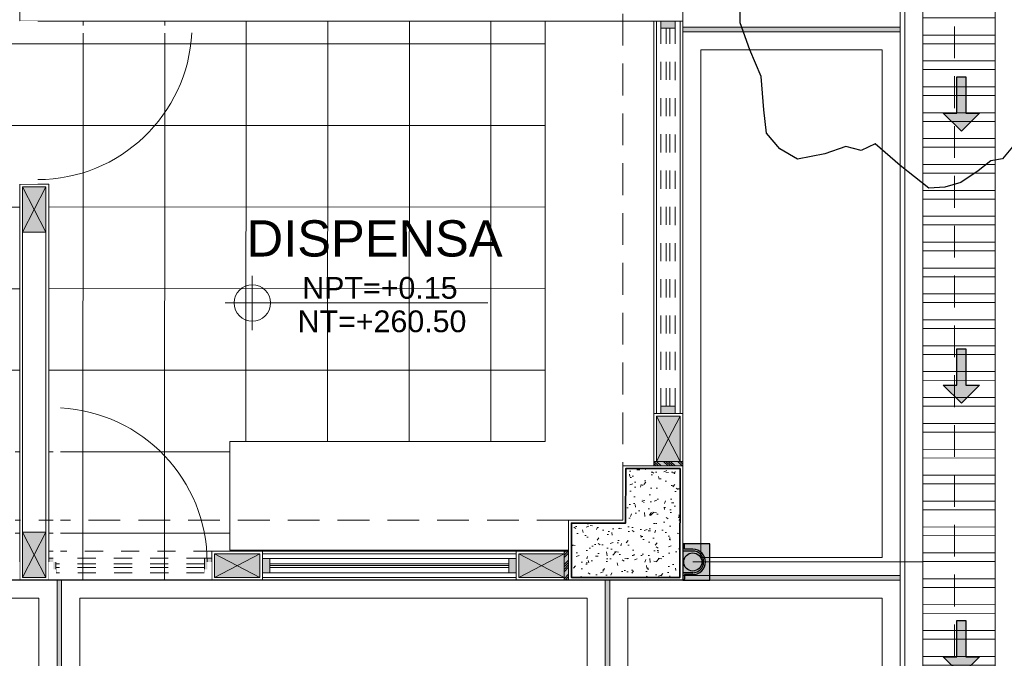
# Model space of a CAD drawing. Header units: millimetres. Extents: x -8931983 to 9630244, y 4 to 18563053.
# Tile 191 of 256: x 349145.95 to 349151.38, y 9281957.44 to 9281960.97. Entities that reach past the tile are written whole.
import ezdxf

# ---------------------------------------------------------------- set-up
doc = ezdxf.new("R2010")
doc.units = ezdxf.units.MM
doc.set_wipeout_variables(frame=1)
for name, pattern in [('01 nivel$0$HIDDEN2', [0.1875, 0.125, -0.0625]), ('CONTINUA', [0]), ('DASHED2', [0.375, 0.25, -0.125]), ('HIDDEN', [9.524999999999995, 6.349999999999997, -3.174999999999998])]:
    doc.linetypes.add(name, pattern=pattern)
for name, color, linetype, lineweight in [('.', 7, 'Continuous', 0), ('0_ CUNETAS', 151, 'Continuous', 5), ('0_MUROS 2 BAJOS', 150, 'Continuous', 9), ('0_PROYECCIONES 1', 1, 'DASHED2', 0), ('0_VANOS', 30, 'Continuous', 9), ('COLUMNAS', 3, 'Continuous', 35), ('COLUMNETAS TOP', 253, 'Continuous', 0), ('CUNETAS', 5, 'Continuous', 0), ('G-ANNO-DIMS', 7, 'Continuous', 5), ('JUNTAS DE DILATACIÓN', 160, 'CONTINUA', 9), ('MURO', 133, 'Continuous', 15), ('Proyecciones 2', 251, 'HIDDEN', 5), ('TARRAJEO', 32, 'Continuous', 0), ('TEXTO AMBIENTES', 7, 'Continuous', 30), ('vereda', 254, 'Continuous', 5)]:
    doc.layers.add(name, color=color, linetype=linetype, lineweight=lineweight)
for name, color, linetype, lineweight, true_color in [('0_COLUMNA ACHURADO', 250, 'Continuous', 0, 0x363636), ('0_TEXTURA PISOS', 252, 'Continuous', 0, 0x8c8c8c), ('P_MOBILIARIO', 251, 'Continuous', 5, 0x6b6b6b), ('tuberia des. fluvial ftt', 169, 'Continuous', 0, 0x232d53)]:
    doc.layers.add(name, color=color, linetype=linetype, lineweight=lineweight, true_color=true_color)
doc.layers.add('C-TOPO', color=7, linetype='Continuous')
doc.styles.add('Arial_1', font='arial.ttf', dxfattribs={"height": 0.15})

# ---------------------------------------------------------------- blocks, each defined once
blk = doc.blocks.new('topooooo')
at = {"layer": 'C-TOPO', "color": 252, "linetype": 'Continuous', "lineweight": 25, "true_color": 0x939598, "elevation": 2.117999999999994, "flags": 128}
blk.add_lwpolyline([(-101.4331768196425, -173.1135108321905), (-101.4338935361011, -173.3140000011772), (-101.4768107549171, -173.3651892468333), (-101.4962118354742, -173.4513620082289), (-101.5279999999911, -173.5615000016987), (-101.5796448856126, -173.6378713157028), (-101.6432968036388, -173.6987031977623), (-101.8461662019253, -173.7031418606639), (-102.0279999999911, -173.6987031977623), (-102.0645677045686, -173.7774322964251), (-102.1432968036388, -173.8140000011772), (-102.2073062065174, -173.9177099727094), (-102.3051164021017, -174.0368835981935), (-102.4150729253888, -174.0557152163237), (-102.5279999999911, -174.0368835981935), (-102.6213846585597, -173.9463188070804), (-102.7508835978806, -173.8140000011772), (-102.8926355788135, -173.7402023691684), (-103.0279999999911, -173.6595014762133), (-103.1544590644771, -173.5074653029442)], dxfattribs=at)
blk = doc.blocks.new('*U3851')
at = {"layer": '.', "lineweight": 30}
h = blk.add_hatch(color=1, dxfattribs=at)
h.dxf.hatch_style = 1
h.paths.add_polyline_path([(-0.0249999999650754, -0.0500000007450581), (-0.0999999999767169, -0.0500000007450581), (0, -0.150000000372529), (0.1000000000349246, -0.0500000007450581), (0.0250000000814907, -0.0500000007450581), (0.0250000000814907, 0.1499999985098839), (-0.0249999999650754, 0.1499999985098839)])
at = {"layer": '0_ CUNETAS', "color": 1, "lineweight": 30}
blk.add_lwpolyline([(-0.099999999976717, -0.0500000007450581), (-0.0249999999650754, -0.0500000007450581), (-0.0249999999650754, 0.1499999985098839), (0.0250000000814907, 0.1499999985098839), (0.0250000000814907, -0.0500000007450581), (0.1000000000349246, -0.0500000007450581), (0, -0.150000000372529)], close=True, dxfattribs=at)
blk = doc.blocks.new('*U3821')
at = {"layer": '0_ CUNETAS', "color": 0, "linetype": 'ByBlock', "lineweight": -2, "transparency": 16777216}
for p in [(3e-16, 4.5), (2e-16, 3), (1e-16, 1.5)]:
    blk.add_blockref('*U3851', p, dxfattribs=at)
blk = doc.blocks.new('red drenaje')
at = {"layer": '0_ CUNETAS', "lineweight": 0}
h = blk.add_hatch(dxfattribs=at)
h.set_pattern_fill('ANSI32', color=256, scale=0.015, angle=135)
h.set_pattern_definition([(180, (7.400000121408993, 111.0331056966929), (0, -0.142875), []), (180, (7.352375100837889, 111.080730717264), (0, -0.142875), [])])
h.paths.add_polyline_path([(-0.0999998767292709, 38.67312545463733), (0.3000001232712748, 38.67312545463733), (0.3000001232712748, 70.0031056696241), (-0.0999998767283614, 70.0031056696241)])
for p, q in [((-0.1999998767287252, 70.0031056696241), (-0.1999998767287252, 38.67310660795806)), ((-0.0999998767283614, 70.0031056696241), (-0.0999998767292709, 38.67311037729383)), ((0.3000001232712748, 70.0031056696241), (0.3000001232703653, 38.67312545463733))]:
    blk.add_line(p, q, dxfattribs=at)
at = {"layer": '0_ CUNETAS', "lineweight": 0, "elevation": -20.54863760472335}
blk.add_lwpolyline([(-0.0999998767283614, 70.0031056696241), (0.3000001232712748, 70.0031056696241), (0.3000001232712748, 38.67312545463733), (-0.0999998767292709, 38.67312545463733), (-0.0999998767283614, 70.0031056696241)], dxfattribs=at)
at = {"layer": '0_ CUNETAS', "lineweight": 0}
blk.add_blockref('*U3821', (0.1128744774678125, 37.99879947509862, 684.917766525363), dxfattribs=at)
blk = doc.blocks.new('*U1784')
at = {"linetype": 'Continuous', "lineweight": 0, "true_color": 0xbebebe}
for points in [[(3037.252435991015, 1360.543106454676), (3037.212435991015, 1360.543106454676), (3037.212435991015, 1360.463106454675), (3037.252435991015, 1360.463106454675)], [(3038.612435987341, 1360.543106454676), (3038.572435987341, 1360.543106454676), (3038.572435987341, 1360.463106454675), (3038.612435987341, 1360.463106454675)]]:
    blk.add_hatch(color=9, dxfattribs=at).paths.add_polyline_path(points)
at = {"layer": '0_VANOS', "linetype": 'Continuous'}
for p, q in [((3037.252435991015, 1360.513106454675), (3038.572435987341, 1360.513106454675)), ((3037.252435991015, 1360.503106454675), (3038.572435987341, 1360.503106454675)), ((3037.252435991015, 1360.493106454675), (3038.572435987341, 1360.493106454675))]:
    blk.add_line(p, q, dxfattribs=at)
for points in [[(3037.212435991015, 1360.543106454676), (3037.212435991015, 1360.463106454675), (3037.252435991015, 1360.463106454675), (3037.252435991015, 1360.543106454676)], [(3037.252435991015, 1360.543106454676), (3038.572435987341, 1360.543106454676), (3038.572435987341, 1360.463106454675), (3037.252435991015, 1360.463106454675)], [(3038.572435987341, 1360.543106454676), (3038.572435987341, 1360.463106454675), (3038.612435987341, 1360.463106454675), (3038.612435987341, 1360.543106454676)]]:
    blk.add_lwpolyline(points, close=True, dxfattribs=at)
blk = doc.blocks.new('*U1796')
at = {"linetype": 'Continuous', "true_color": 0xbebebe}
for points in [[(3032.131410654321, 1351.188780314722), (3032.131410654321, 1351.268780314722), (3032.171410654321, 1351.268780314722), (3032.171410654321, 1351.188780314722)], [(3034.256410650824, 1351.188780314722), (3034.256410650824, 1351.268780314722), (3034.296410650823, 1351.268780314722), (3034.296410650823, 1351.188780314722)]]:
    blk.add_hatch(color=9, dxfattribs=at).paths.add_polyline_path(points)
at = {"layer": '0_VANOS', "linetype": 'Continuous'}
for p, q in [((3032.131410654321, 1351.268780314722), (3032.171410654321, 1351.268780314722)), ((3032.131410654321, 1351.268780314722), (3032.131410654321, 1351.188780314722)), ((3032.171410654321, 1351.268780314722), (3032.171410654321, 1351.188780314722)), ((3034.256410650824, 1351.188780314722), (3034.256410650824, 1351.268780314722)), ((3034.256410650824, 1351.268780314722), (3034.296410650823, 1351.268780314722)), ((3034.296410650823, 1351.268780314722), (3034.296410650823, 1351.188780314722)), ((3032.171410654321, 1351.188780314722), (3032.131410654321, 1351.188780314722)), ((3034.296410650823, 1351.188780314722), (3034.256410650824, 1351.188780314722))]:
    blk.add_line(p, q, dxfattribs=at)
at = {"layer": '0_VANOS', "linetype": '01 nivel$0$HIDDEN2', "ltscale": 0.5}
for p, q in [((3032.170780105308, 1351.268780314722), (3034.255780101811, 1351.268780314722)), ((3032.171410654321, 1351.238780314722), (3034.256410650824, 1351.238780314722)), ((3032.171410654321, 1351.218780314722), (3034.256410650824, 1351.218780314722)), ((3032.171410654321, 1351.188780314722), (3034.256410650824, 1351.188780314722))]:
    blk.add_line(p, q, dxfattribs=at)
at = {"layer": '0_VANOS', "linetype": '01 nivel$0$HIDDEN2'}
blk.add_line((3034.256410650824, 1351.268780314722), (3034.296410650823, 1351.268780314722), dxfattribs=at)
blk = doc.blocks.new('montante')
at = {"linetype": 'Continuous', "true_color": 0xffffff}
blk.add_hatch(color=7, dxfattribs=at).paths.add_polyline_path([(-0.0945478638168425, 0.0999999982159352), (-0.0945478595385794, -0.1000000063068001), (0.0554521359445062, -0.1000000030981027), (0.0554521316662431, 0.1000000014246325)])
at = {"layer": '0_MUROS 2 BAJOS', "lineweight": 30}
blk.add_lwpolyline([(-0.0945478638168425, 0.0999999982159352), (-0.0945478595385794, -0.1000000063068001), (0.0554521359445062, -0.1000000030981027), (0.0554521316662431, 0.1000000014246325)], close=True, dxfattribs=at)
at = {"layer": 'tuberia des. fluvial ftt', "color": 6, "lineweight": 30}
for p, q in [((-1.5133992e-09, 0.0700000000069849), (0.045457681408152, 0.0700000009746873)), ((-1.3096724e-09, 0.0600000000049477), (0.0554576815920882, 0.0600000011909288)), ((0.045457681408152, 0.0700000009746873), (0.045457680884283, 0.0949999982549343)), ((1.2805685e-09, -0.0599999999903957), (0.0554576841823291, -0.0599999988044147)), ((1.4842954e-09, -0.069999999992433), (0.0454576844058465, -0.0699999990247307)), ((0.0454576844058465, -0.0699999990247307), (0.0454576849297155, -0.0950000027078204))]:
    blk.add_line(p, q, dxfattribs=at)
at = {"layer": 'tuberia des. fluvial ftt', "color": 4, "lineweight": 30}
blk.add_circle((0, 0), 0.05, dxfattribs=at)
at = {"layer": 'tuberia des. fluvial ftt', "color": 6, "lineweight": 30}
for centre, radius, start, end in [((0, 7.276e-12), 0.0699999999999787, 90.00000122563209, 270.0000012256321), ((0, 7.276e-12), 0.06, 90.00000122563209, 270.0000012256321), ((0.0504576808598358, 0.0949999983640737), 0.0049999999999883, 1.2256320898e-06, 180.0000012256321), ((0.0504576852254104, -0.095000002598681), 0.0049999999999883, 180.0000012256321, 1.2256320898e-06)]:
    blk.add_arc(centre, radius, start, end, dxfattribs=at)
blk = doc.blocks.new('*U1798')
at = {"linetype": 'Continuous', "true_color": 0xbebebe}
for points in [[(3032.131410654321, 1351.188780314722), (3032.131410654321, 1351.268780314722), (3032.171410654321, 1351.268780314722), (3032.171410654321, 1351.188780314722)], [(3032.991409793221, 1351.188780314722), (3032.991409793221, 1351.268780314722), (3033.03140979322, 1351.268780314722), (3033.03140979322, 1351.188780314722)]]:
    blk.add_hatch(color=9, dxfattribs=at).paths.add_polyline_path(points)
at = {"layer": '0_VANOS', "linetype": 'Continuous'}
for p, q in [((3032.131410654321, 1351.268780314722), (3032.171410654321, 1351.268780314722)), ((3032.131410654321, 1351.268780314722), (3032.131410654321, 1351.188780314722)), ((3032.171410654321, 1351.268780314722), (3032.171410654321, 1351.188780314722)), ((3032.991409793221, 1351.188780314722), (3032.991409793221, 1351.268780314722)), ((3032.991409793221, 1351.268780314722), (3033.03140979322, 1351.268780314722)), ((3033.03140979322, 1351.268780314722), (3033.03140979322, 1351.188780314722)), ((3032.171410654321, 1351.188780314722), (3032.131410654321, 1351.188780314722)), ((3033.03140979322, 1351.188780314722), (3032.991409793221, 1351.188780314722))]:
    blk.add_line(p, q, dxfattribs=at)
at = {"layer": '0_VANOS', "linetype": '01 nivel$0$HIDDEN2', "ltscale": 0.5}
for p, q in [((3032.170780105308, 1351.268780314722), (3032.990779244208, 1351.268780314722)), ((3032.171410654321, 1351.238780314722), (3032.991409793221, 1351.238780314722)), ((3032.171410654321, 1351.218780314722), (3032.991409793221, 1351.218780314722)), ((3032.171410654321, 1351.188780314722), (3032.991409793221, 1351.188780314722))]:
    blk.add_line(p, q, dxfattribs=at)
at = {"layer": '0_VANOS', "linetype": '01 nivel$0$HIDDEN2'}
blk.add_line((3032.991409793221, 1351.268780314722), (3033.03140979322, 1351.268780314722), dxfattribs=at)
blk = doc.blocks.new('*U1569')
for points in [[(0, -0.04999999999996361), (0.040000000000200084, -0.04999999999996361), (0.040000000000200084, 0.010000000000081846), (0.025000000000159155, 0.010000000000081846), (0.025000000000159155, 0.050000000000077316), (0, 0.050000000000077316)], [(0.8999999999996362, -0.0500000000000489), (0.8599999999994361, -0.0500000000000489), (0.8599999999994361, 0.00999999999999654), (0.874999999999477, 0.00999999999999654), (0.874999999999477, 0.04999999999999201), (0.8999999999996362, 0.04999999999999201)]]:
    blk.add_wipeout(points)
blk.add_wipeout([(0.024999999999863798, 0.04999999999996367), (0.024999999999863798, 0.8999999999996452), (0.06499999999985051, 0.8999999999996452), (0.06499999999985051, 0.049999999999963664)])
blk.add_arc((0.0215447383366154, 0.0476485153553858), 0.8534585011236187, 0.1578639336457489, 87.08142791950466)
blk = doc.blocks.new('Cotas de elevación - M_Cota de elevación - Destino rellenado-517392-Nivel 1')
at = {"layer": 'G-ANNO-DIMS'}
for p, q in [((0, -0.0015), (0, 0.0015)), ((-0.0015, 0), (0.013, 0))]:
    blk.add_line(p, q, dxfattribs=at)
blk.add_circle((0, 0), 0.001, dxfattribs=at)
blk = doc.blocks.new('bloque sum pg')
at = {"layer": '.', "true_color": 0xadddf7, "transparency": 33554572}
h = blk.add_hatch(color=141, dxfattribs=at)
h.dxf.hatch_style = 1
h.paths.add_polyline_path([(-1.660029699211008, -30.17500000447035), (-1.660029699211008, -30.20000000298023), (-1.500029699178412, -30.20000000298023), (-1.500029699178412, -30.17500000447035)])
h = blk.add_hatch(color=141, dxfattribs=at)
h.dxf.hatch_style = 1
h.paths.add_polyline_path([(-2.130000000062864, -30.67000010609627), (-2.155000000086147, -30.67000010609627), (-2.155000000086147, -30.83000010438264), (-2.130000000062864, -30.83000010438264)])
at = {"layer": '0_COLUMNA ACHURADO'}
h = blk.add_hatch(dxfattribs=at)
h.set_pattern_fill('AR-CONC', color=256, scale=0.00088)
h.set_pattern_definition([(50, (-1.515319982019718, -11.14499998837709), (0.1603225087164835, -0.0140263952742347), [0.016764, -0.184404]), (355, (-1.515319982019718, -11.14499998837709), (-0.031014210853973, 0.1681300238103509), [0.0134112, -0.1475237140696]), (100.4514446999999, (-1.501959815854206, -11.14616885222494), (0.1293082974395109, 0.1541036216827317), [0.014247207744, -0.1567194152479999]), (46.1842, (-1.515319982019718, -11.10029598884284), (0.2385495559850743, -0.0369972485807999), [0.025146, -0.2766059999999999]), (96.63555761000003, (-1.495440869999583, -11.10337906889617), (0.2089156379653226, 0.2177349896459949), [0.0213708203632, -0.2350793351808]), (351.18415117, (-1.515319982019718, -11.10029598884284), (0.2089156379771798, 0.2177349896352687), [0.0201167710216, -0.2212845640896]), (21, (-1.492967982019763, -11.11147199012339), (0.1334206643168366, -0.0899933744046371), [0.016764, -0.184404]), (326, (-1.492967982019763, -11.11147199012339), (0.0543857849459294, 0.1620854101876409), [0.0134112, -0.1475231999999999]), (71.451445, (-1.481849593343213, -11.1189714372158), (0.1878064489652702, 0.0720920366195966), [0.014247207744, -0.1567191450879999]), (37.5, (-1.515319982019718, -11.14499998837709), (0.0027179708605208, 0.0744084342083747), [0, -0.14573504, 0, -0.1497584, 0, -0.148082]), (7.499999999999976, (-1.515319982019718, -11.14499998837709), (0.0588013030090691, 0.0881589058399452), [0, -0.08538464, 0, -0.14238224, 0, -0.0564388]), (327.5, (-1.56516494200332, -11.14499998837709), (0.1193197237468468, -0.0050412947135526), [0, -0.05588, 0, -0.1743456, 0, -0.2313432]), (317.5, (-1.587516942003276, -11.14499998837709), (0.1303536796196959, 0.0223753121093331), [0, -0.072644, 0, -0.11578336, 0, -0.1642872])])
h.paths.add_polyline_path([(-1.515000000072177, -30.21500000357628), (-1.51531998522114, -30.81500000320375), (-2.115000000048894, -30.81500000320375), (-2.115000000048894, -30.51500000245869), (-1.815319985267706, -30.51500000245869), (-1.815000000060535, -30.21500000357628)])
at = {"layer": '0_TEXTURA PISOS'}
h = blk.add_hatch(dxfattribs=at)
h.set_pattern_fill('_USER', color=256, scale=0.45, angle=180, style=0, double=1, pattern_type=0)
h.set_pattern_definition([(180, (-348473.8505645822, -9281971.068569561), (-1e-16, -0.45), []), (270, (-348473.8505645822, -9281971.068569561), (0.45, -1e-16), [])])
h.paths.add_polyline_path([(-2.259986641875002, -27.74499871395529), (-5.159969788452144, -27.74506619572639), (-5.159969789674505, -27.58499968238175), (-2.259999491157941, -27.58499969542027), (-2.259999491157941, -25.63000001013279), (-5.000000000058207, -25.63000001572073), (-5.000000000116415, -26.67749968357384), (-5.160000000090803, -26.67749968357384), (-5.160000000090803, -25.02999969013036), (-10.39000036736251, -25.03000001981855), (-10.39000004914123, -30.06999969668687), (-6.059999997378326, -30.06999969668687), (-6.060000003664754, -30.82999960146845), (-5.159999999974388, -30.82999979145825), (-5.160020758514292, -28.64499969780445), (-5, -28.64499969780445), (-4.999998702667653, -30.82999969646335), (-4.099999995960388, -30.82997262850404), (-4.100000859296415, -30.66994607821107), (-3.999892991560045, -30.67002280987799), (-3.999999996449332, -30.06499621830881), (-2.260016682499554, -30.06498626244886)])
at = {"layer": 'COLUMNETAS TOP', "true_color": 0xc0c0c0}
for points in [[(-5.144952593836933, -28.91000001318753), (-5.144952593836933, -28.66000001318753), (-5.014952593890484, -28.66000001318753), (-5.014952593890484, -28.91000001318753)], [(-1.645029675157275, -30.17500000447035), (-1.645029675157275, -29.92500000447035), (-1.515029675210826, -29.92500000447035), (-1.515029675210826, -30.17500000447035)], [(-5.144999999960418, -30.56500000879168), (-5.144999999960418, -30.81500000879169), (-5.015000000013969, -30.81500000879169), (-5.015000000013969, -30.56500000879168)], [(-3.834999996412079, -30.68502281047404), (-4.084999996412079, -30.68502281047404), (-4.084999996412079, -30.81502280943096), (-3.834999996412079, -30.81502280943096)], [(-2.155000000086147, -30.68500010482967), (-2.405000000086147, -30.68500010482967), (-2.405000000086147, -30.81500010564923), (-2.155000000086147, -30.81500010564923)]]:
    blk.add_hatch(color=9, dxfattribs=at).paths.add_polyline_path(points)
at = {"layer": 'JUNTAS DE DILATACIÓN'}
h = blk.add_hatch(dxfattribs=at)
h.set_pattern_fill('ANSI34', color=256, scale=0.0029, angle=90.09396363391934)
h.set_pattern_definition([(135.0939636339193, (1531.481865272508, -5617.120869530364), (-0.0389999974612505, -0.0391281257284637), []), (135.0939636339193, (1531.481843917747, -5617.107848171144), (-0.0389999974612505, -0.0391281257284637), []), (135.0939636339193, (1531.481822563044, -5617.094826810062), (-0.0389999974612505, -0.0391281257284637), []), (135.0939636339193, (1531.481801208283, -5617.081805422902), (-0.0389999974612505, -0.0391281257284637), [])])
h.paths.add_polyline_path([(-1.660029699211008, -30.17500000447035), (-1.660029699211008, -30.20000000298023), (-1.500029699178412, -30.20000000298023), (-1.500029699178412, -30.17500000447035)])
h = blk.add_hatch(dxfattribs=at)
h.set_pattern_fill('ANSI34', color=256, scale=0.0029, angle=0.0939636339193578)
h.set_pattern_definition([(45.09396363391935, (-5589.075869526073, -1563.811895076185), (-0.0391281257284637, 0.0389999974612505), []), (45.09396363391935, (-5589.062848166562, -1563.811873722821), (-0.0391281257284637, 0.0389999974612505), []), (45.09396363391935, (-5589.049826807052, -1563.811852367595), (-0.0391281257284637, 0.0389999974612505), []), (45.09396363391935, (-5589.036805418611, -1563.811831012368), (-0.0391281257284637, 0.0389999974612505), [])])
h.paths.add_polyline_path([(-2.130000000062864, -30.67000010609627), (-2.155000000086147, -30.67000010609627), (-2.155000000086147, -30.83000010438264), (-2.130000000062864, -30.83000010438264)])
at = {"layer": '0_PROYECCIONES 1', "ltscale": 0.7}
blk.add_lwpolyline([(-17.32999999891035, 0), (0, 0), (0, -32.33000000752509), (-17.32999999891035, -32.33000000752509)], close=True, dxfattribs=at)
for points, elevation in [([(-1.500014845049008, -2.130000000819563), (-1.829985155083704, -2.130000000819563), (-1.830000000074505, -30.20000000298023), (-1.500029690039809, -30.20000000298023)], -705.4664041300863), ([(-2.130000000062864, -30.82997294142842), (-2.130000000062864, -30.50000000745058), (-15.1999999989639, -30.50000001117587), (-15.1999999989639, -30.82997294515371)], -705.4664041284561)]:
    blk.add_lwpolyline(points, close=True, dxfattribs=dict(at, elevation=elevation))
at = {"layer": 'COLUMNAS', "color": 6, "elevation": -705.4664041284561}
blk.add_lwpolyline([(-1.515000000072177, -30.21500000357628), (-1.51531998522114, -30.81500000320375), (-2.115000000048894, -30.81500000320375), (-2.115000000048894, -30.51500000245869), (-1.815319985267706, -30.51500000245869), (-1.815000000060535, -30.21500000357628), (-1.515000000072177, -30.21500000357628)], dxfattribs=at)
at = {"layer": 'COLUMNETAS TOP'}
for p, q in [((-5.144952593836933, -28.66000001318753, -2116.399212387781), (-5.014952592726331, -28.91000001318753, -2116.399212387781)), ((-5.144952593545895, -28.91000001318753, -2116.399212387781), (-5.014952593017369, -28.66000001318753, -2116.399212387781)), ((-1.645029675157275, -29.92500000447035, -1390.384170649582), (-1.515029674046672, -30.17500000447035, -1390.384170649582)), ((-1.645029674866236, -30.17500000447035, -1390.384170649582), (-1.515029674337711, -29.92500000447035, -1390.384170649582)), ((-5.144999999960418, -30.81500000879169, 1390.384170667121), (-5.014999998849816, -30.56500000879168, 1390.384170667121)), ((-5.14499999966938, -30.56500000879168, 1390.384170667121), (-5.014999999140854, -30.81500000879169, 1390.384170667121)), ((-4.084999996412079, -30.68502281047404, -705.4664041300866), (-3.834999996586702, -30.8150228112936, -705.4664041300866)), ((-3.834999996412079, -30.68502281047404, -705.4664041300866), (-4.084999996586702, -30.8150228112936, -705.4664041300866)), ((-2.405000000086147, -30.68500010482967, -705.4664041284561), (-2.15500000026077, -30.81500010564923, -705.4664041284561)), ((-2.155000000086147, -30.68500010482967, -705.4664041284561), (-2.40500000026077, -30.81500010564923, -705.4664041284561))]:
    blk.add_line(p, q, dxfattribs=at)
for points, elevation in [([(-5.144952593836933, -28.91000001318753), (-5.144952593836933, -28.66000001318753), (-5.014952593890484, -28.66000001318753), (-5.014952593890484, -28.91000001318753)], -2116.399212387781), ([(-1.645029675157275, -30.17500000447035), (-1.645029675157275, -29.92500000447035), (-1.515029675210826, -29.92500000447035), (-1.515029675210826, -30.17500000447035)], -1390.384170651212), ([(-5.144999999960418, -30.56500000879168), (-5.144999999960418, -30.81500000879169), (-5.015000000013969, -30.81500000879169), (-5.015000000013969, -30.56500000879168)], 1390.384170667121), ([(-3.834999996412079, -30.68502281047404), (-4.084999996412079, -30.68502281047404), (-4.084999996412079, -30.81502280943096), (-3.834999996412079, -30.81502280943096)], -705.4664041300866), ([(-2.155000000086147, -30.68500010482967), (-2.405000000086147, -30.68500010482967), (-2.405000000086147, -30.81500010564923), (-2.155000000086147, -30.81500010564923)], -705.4664041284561)]:
    blk.add_lwpolyline(points, close=True, dxfattribs=dict(at, elevation=elevation))
at = {"layer": 'JUNTAS DE DILATACIÓN'}
for points, elevation in [([(-1.660029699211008, -30.17500000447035), (-1.660029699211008, -30.20000000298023), (-1.500029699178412, -30.20000000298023), (-1.500029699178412, -30.17500000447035)], -1390.384170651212), ([(-2.130000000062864, -30.67000010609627), (-2.155000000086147, -30.67000010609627), (-2.155000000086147, -30.83000010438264), (-2.130000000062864, -30.83000010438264)], -705.4664041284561)]:
    blk.add_lwpolyline(points, close=True, dxfattribs=dict(at, elevation=elevation))
at = {"layer": 'MURO'}
for p, q in [((-1.645024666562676, -29.91000000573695, -20.54863760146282), (-1.644994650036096, -27.74500000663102, -20.54863760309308)), ((-1.515023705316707, -29.91000000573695, -20.54863760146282), (-1.514993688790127, -27.74500000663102, -20.54863760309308)), ((-5.144982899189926, -28.90250001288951, -20.54863760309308), (-5.144997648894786, -30.56500000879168, -20.54863760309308)), ((-5.015000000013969, -28.90250001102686, -20.54863760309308), (-5.015000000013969, -30.56500000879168, -20.54863760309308)), ((-3.819999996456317, -30.68500540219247, -20.54863760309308), (-2.420000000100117, -30.68500540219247, -705.4664041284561)), ((-3.819999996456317, -30.81499519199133, -20.54863760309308), (-2.420000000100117, -30.81499519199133, -705.4664041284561))]:
    blk.add_line(p, q, dxfattribs=at)
at = {"layer": 'P_MOBILIARIO'}
blk.add_line((-2.260002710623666, -29.61500000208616, -20.54863760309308), (-2.260003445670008, -30.06498626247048, -705.4664041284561), dxfattribs=at)
for points, elevation in [([(-1.66000271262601, -29.61500000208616), (-1.659999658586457, -27.74500000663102), (-2.25999965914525, -27.74499953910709), (-2.260002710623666, -29.61500000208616)], -20.54863760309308), ([(-1.660025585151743, -29.61500000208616), (-1.66000271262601, -29.61500000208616)], -20.54863760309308), ([(-2.260003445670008, -30.06498626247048), (-3.999999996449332, -30.06498342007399), (-3.999999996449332, -30.66498341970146)], -705.4664041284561), ([(-3.999999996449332, -30.66498341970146), (-2.130000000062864, -30.6649864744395), (-2.129999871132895, -30.50000000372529)], -705.4664041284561)]:
    blk.add_lwpolyline(points, dxfattribs=dict(at, elevation=elevation))
at = {"layer": 'Proyecciones 2', "linetype": 'DASHED2', "ltscale": 0.3, "elevation": -20.54863760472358}
blk.add_lwpolyline([(-4.100000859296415, -30.66994607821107), (-4.999999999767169, -30.6699203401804), (-4.999999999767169, -30.82992023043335), (-4.100000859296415, -30.82994596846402)], close=True, dxfattribs=at)
at = {"layer": 'TARRAJEO'}
for p, q in [((-5.159969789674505, -27.58499999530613, -20.54863760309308), (-5.159969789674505, -27.74500000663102, -20.54863760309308)), ((-1.499969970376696, -27.74500000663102, -20.54863760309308), (-1.499999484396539, -27.58500000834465, -20.54863760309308)), ((-5.159969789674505, -27.74500000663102, -20.54863760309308), (-1.499969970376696, -27.74500000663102, -20.54863760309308)), ((-1.660029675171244, -29.91000000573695, -20.54863760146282), (-1.659999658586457, -27.74500000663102, -20.54863760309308)), ((-1.500029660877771, -29.91000000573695, -20.54863760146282), (-1.499969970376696, -27.74500000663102, -20.54863760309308)), ((-5.160000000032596, -28.64500001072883, -20.54863760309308), (-5.159999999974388, -30.83000010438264, -20.54863760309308)), ((-5.160000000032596, -28.64500001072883, -20.54863760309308), (-5, -28.64500001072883, -20.54863760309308)), ((-5, -28.64500001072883, -20.54863760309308), (-5, -30.83000106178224, -20.54863760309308)), ((-3.819999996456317, -30.67000010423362, -20.54863760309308), (-2.420000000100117, -30.67000010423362, -705.4664041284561)), ((-5.159999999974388, -30.83000010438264, -20.54863760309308), (-5, -30.83000000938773, -20.54863760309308)), ((-3.819999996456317, -30.83000020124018, -20.54863760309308), (-2.420000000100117, -30.83000020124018, -705.4664041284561))]:
    blk.add_line(p, q, dxfattribs=at)
for points, elevation in [([(-1.660029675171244, -30.17500000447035), (-1.660029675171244, -29.91000000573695), (-1.500029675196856, -29.91000000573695), (-1.500029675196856, -30.17500000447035)], -1390.384170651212), ([(-1.500000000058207, -30.20000000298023), (-1.500319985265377, -30.8300000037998), (-2.130000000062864, -30.8300000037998), (-2.130000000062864, -30.50000000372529), (-1.830319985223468, -30.50000000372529), (-1.830000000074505, -30.20000000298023)], -705.4664041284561), ([(-3.819999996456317, -30.67002280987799), (-4.099999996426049, -30.67002280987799), (-4.099999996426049, -30.83002280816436), (-3.819999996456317, -30.83002280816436)], -705.4664041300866), ([(-2.155000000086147, -30.67000010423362), (-2.420000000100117, -30.67000010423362), (-2.420000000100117, -30.83000010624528), (-2.155000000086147, -30.83000010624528)], -705.4664041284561)]:
    blk.add_lwpolyline(points, close=True, dxfattribs=dict(at, elevation=elevation))
at = {"xscale": -1, "rotation": 270}
blk.add_blockref('*U1796', (-1352.810437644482, -3062.041410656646, -1390.384170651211), dxfattribs=at)
at = {"rotation": 180}
blk.add_blockref('*U1798', (3028.031409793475, 1320.478860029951, -705.4664041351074), dxfattribs=at)
at = {"layer": '0_ CUNETAS', "color": 251, "lineweight": 0, "true_color": 0x636466, "rotation": 180}
blk.add_blockref('montante', (-1.444547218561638, -30.7299729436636, -705.4664041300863), dxfattribs=at)
at = {"layer": '0_VANOS'}
blk.add_blockref('*U1784', (-3041.032435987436, -1391.25312926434, -705.4664041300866), dxfattribs=at)
at = {"layer": 'TEXTO AMBIENTES', "xscale": 99.99999999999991, "yscale": 99.99999999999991, "zscale": 99.99999999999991}
blk.add_blockref('Cotas de elevación - M_Cota de elevación - Destino rellenado-517392-Nivel 1', (-3.875925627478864, -29.30074572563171, -705.4664041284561), dxfattribs=at)
at = {"layer": 'TEXTO AMBIENTES', "insert": (-4.375936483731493, -28.84435621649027, -705.4664041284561), "char_height": 0.2, "width": 2.349898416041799, "attachment_point": 1, "style": 'Arial_1'}
blk.add_mtext('\\pxqc;DISPENSA', dxfattribs=at)
at = {"layer": 'TEXTO AMBIENTES', "char_height": 0.12, "width": 0.9021418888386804, "attachment_point": 1, "line_spacing_factor": 0.9417779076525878, "style": 'Arial_1'}
for s, insert in [('NPT=+0.15', (-3.600206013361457, -29.15734945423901, -705.4664041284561)), ('NT=+260.50', (-3.626027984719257, -29.34197067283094, -705.4664041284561))]:
    blk.add_mtext(s, dxfattribs=dict(at, insert=insert))
at = {"layer": '0_VANOS', "rotation": 270}
blk.add_blockref('*U1569', (-5.109969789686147, -27.74500000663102, -20.54863760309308), dxfattribs=at)
at = {"layer": '0_VANOS', "xscale": -1}
blk.add_blockref('*U1569', (-5.15999999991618, -30.77999991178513, 1390.384170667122), dxfattribs=at)
at = {"layer": '0_VANOS'}
blk.add_blockref('*U1569', (-5, -30.77999991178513, 1390.384170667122), dxfattribs=at)
blk = doc.blocks.new('JUNTA VEREDA')
at = {"layer": '.', "true_color": 0x939598}
h = blk.add_hatch(dxfattribs=at)
h.set_pattern_fill('ANGLE', color=252)
h.set_pattern_definition([(0, (0, 0), (0, 6.985), [5.08, -1.905]), (90, (0, 0), (-6.985, 4e-16), [5.08, -1.905])])
h.paths.add_polyline_path([(-0.01331989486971, 1.200000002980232), (0.0120801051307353, 1.200000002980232), (0.0120801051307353, 0), (-0.01331989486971, 0)])
h = blk.add_hatch(color=252, dxfattribs=at)
h.dxf.hatch_style = 1
h.paths.add_polyline_path([(0.0120801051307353, 1.200000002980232), (-0.01331989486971, 1.200000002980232), (-0.01331989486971, 0), (0.0120801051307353, 0)])
at = {"layer": '0_TEXTURA PISOS'}
h = blk.add_hatch(dxfattribs=at)
h.set_pattern_fill('ANGLE', color=256)
h.set_pattern_definition([(0, (-5477.766061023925, -1210.968031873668), (0, 6.985), [5.08, -1.905]), (90, (-5477.766061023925, -1210.968031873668), (-6.985, 4e-16), [5.08, -1.905])])
h.paths.add_polyline_path([(-0.01331989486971, 1.200000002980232), (0.0120801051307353, 1.200000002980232), (0.0120801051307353, 0), (-0.01331989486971, 0)])
at = {"layer": 'vereda'}
blk.add_lwpolyline([(-0.01331989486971, 1.200000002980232), (0.0120801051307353, 1.200000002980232), (0.0120801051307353, 0), (-0.01331989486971, 0)], close=True, dxfattribs=at)
blk = doc.blocks.new('verda sum pg')
at = {"layer": 'vereda'}
for points, elevation in [([(9.3132257e-09, -31.3300000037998), (16.72999999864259, -31.3300000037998), (16.72999999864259, 5.5879354e-09), (0, 0)], 684.917766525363), ([(16.73000032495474, -27.07917293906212), (16.73000032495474, -24.07917293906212), (15.53000032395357, -24.07917293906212), (15.53000032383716, -27.07917293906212)], -20.54863760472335), ([(16.73000032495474, -30.10457293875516), (16.73000032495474, -27.10457293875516), (15.53000032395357, -27.10457293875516), (15.53000032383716, -30.10457293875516)], -20.54863759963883), ([(16.63000032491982, -30.00457293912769), (16.63000032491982, -27.20457294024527), (15.63000032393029, -27.20457294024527), (15.63000032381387, -30.00457293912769)], -20.54863759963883), ([(9.07620032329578, -31.32997293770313), (12.07620032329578, -31.32997293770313), (12.07620032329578, -30.12997293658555), (9.07620032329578, -30.12997293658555)], 5.0845301e-09), ([(12.10160032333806, -31.32997294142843), (15.10160032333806, -31.32997294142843), (15.10160032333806, -30.12997294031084), (12.10160032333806, -30.12997294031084)], 5.0845301e-09), ([(16.72999999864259, -30.12997294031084), (15.12700032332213, -30.12997294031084), (15.12700032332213, -31.32997294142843), (16.72999999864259, -31.32997294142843)], 5.0845301e-09), ([(9.176200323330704, -31.22997293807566), (11.97620032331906, -31.22997293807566), (11.97620032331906, -30.22997293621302), (9.176200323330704, -30.22997293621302)], 5.0845301e-09), ([(12.20160032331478, -31.22997293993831), (15.00160032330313, -31.22997293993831), (15.00160032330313, -30.22997293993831), (12.20160032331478, -30.22997293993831)], 5.0845301e-09), ([(16.62999999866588, -30.22997293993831), (15.22700032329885, -30.22997293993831), (15.22700032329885, -31.22997293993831), (16.62999999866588, -31.22997293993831)], 5.0845301e-09)]:
    blk.add_lwpolyline(points, close=True, dxfattribs=dict(at, elevation=elevation))
at = {"layer": 'vereda', "rotation": 90}
for p in [(16.73000032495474, -27.09125304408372, -20.54863760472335), (16.73000065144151, -30.11668010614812, -1.6302693e-09)]:
    blk.add_blockref('JUNTA VEREDA', p, dxfattribs=at)
at = {"layer": 'vereda'}
for p in [(12.08952021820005, -31.33000000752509, 5.0845301e-09), (15.11492021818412, -31.32997294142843, 5.0845301e-09)]:
    blk.add_blockref('JUNTA VEREDA', p, dxfattribs=at)

msp = doc.modelspace()

# ---------------------------------------------------------------- block references
at = {"lineweight": 5}
msp.add_blockref('bloque sum pg', (349151.1097257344, 9281988.703696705, 705.4664041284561), dxfattribs=at)

# ---------------------------------------------------------------- next in the draw order: linework, layer by layer
at = {"layer": '0_ CUNETAS', "color": 251, "lineweight": 0, "true_color": 0x636466}
msp.add_line((349149.6651488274, 9281957.974519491), (349150.9346960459, 9281957.974519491), dxfattribs=at)
at = {"layer": 'TARRAJEO', "elevation": 705.4664041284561}
msp.add_lwpolyline([(349135.279696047, 9281987.204492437), (349149.6096963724, 9281987.204492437), (349149.6096963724, 9281957.87449243), (349135.279696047, 9281957.87449243)], close=True, dxfattribs=at)

# ---------------------------------------------------------------- next in the draw order: block references
at = {"lineweight": 5}
msp.add_blockref('verda sum pg', (349134.0797257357, 9281988.0036967), dxfattribs=at)
at = {"layer": 'CUNETAS', "color": 84, "lineweight": 30}
msp.add_blockref('red drenaje', (349151.0346959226, 9281918.001386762), dxfattribs=at)
at = {"layer": 'vereda', "rotation": 320.4010421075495}
msp.add_blockref('topooooo', (349340.0046675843, 9282029.08654123, 261.841), dxfattribs=at)

doc.saveas('drawing.dxf')
